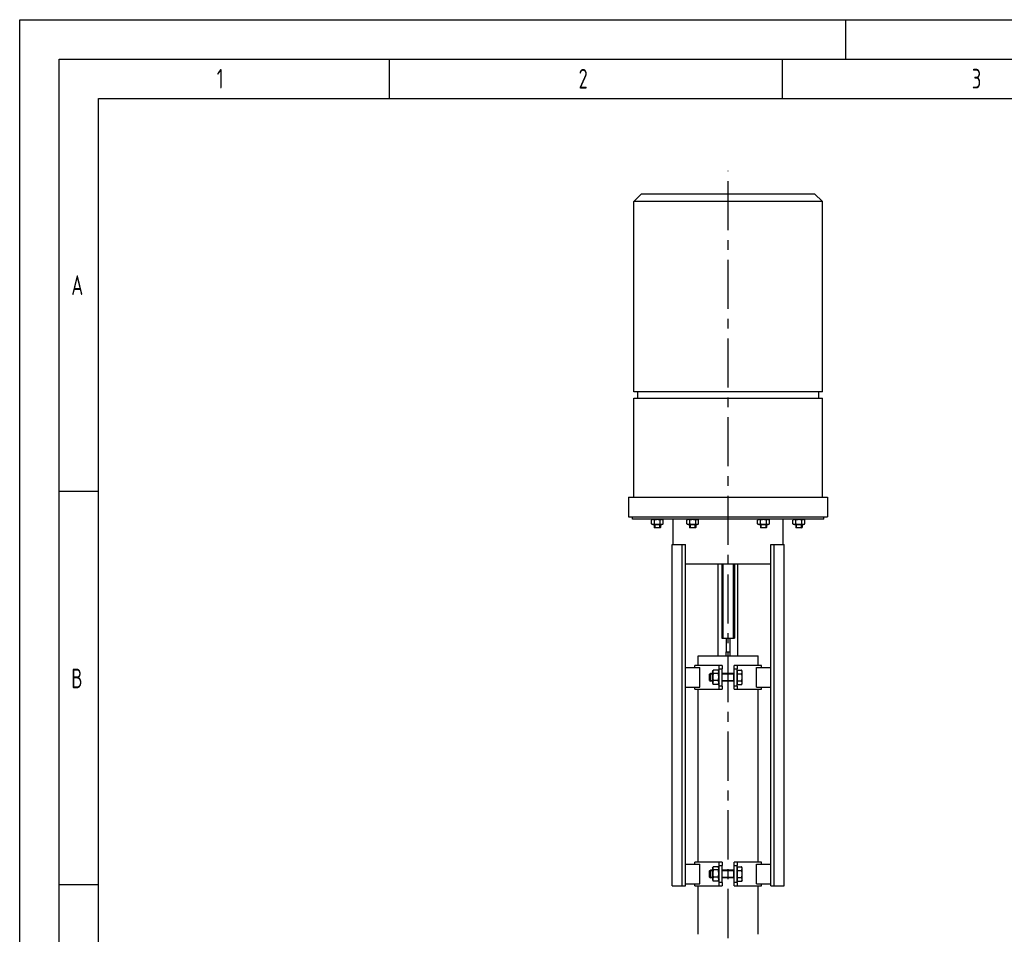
# Model space of a CAD drawing. Header units: millimetres. Extents: x 0 to 5940, y 0 to 4200.
# Tile 28 of 45: x 0 to 1252, y 3037 to 4200. Entities that reach past the tile are written whole.
import ezdxf

# ---------------------------------------------------------------- set-up
doc = ezdxf.new("R2010")
doc.units = ezdxf.units.MM
doc.header["$LTSCALE"] = 50
doc.linetypes.add('MITTE', pattern=[2, 1.25, -0.25, 0.25, -0.25])
doc.layers.get('0').update_dxf_attribs({"linetype": 'CONTINUOUS'})
for name, color, linetype in [('01-LINIE-025', 1, 'CONTINUOUS'), ('02-LINIE-035', 2, 'CONTINUOUS'), ('05-ACHSE', 1, 'MITTE'), ('KSB-BLATTRAND', 2, 'CONTINUOUS')]:
    doc.layers.add(name, color=color, linetype=linetype)
doc.styles.get("Standard").update_dxf_attribs({"font": 'ISOCP.SHX'})

# ---------------------------------------------------------------- blocks, each defined once
blk = doc.blocks.new('Hubmagnet_03')
at = {"layer": '02-LINIE-035'}
for p, q in [((-110, 1087.5), (-120, 1077.5)), ((120, 1077.5), (-120, 1077.5)), ((-120, 835.5), (-120, 1077.5)), ((-110, 1087.5), (110, 1087.5)), ((110, 1087.5), (120, 1077.5)), ((120, 835.5), (120, 1077.5)), ((120, 835.5), (-120, 835.5)), ((-120, 827.5), (120, 827.5)), ((-120, 701.5), (-120, 827.5)), ((-115, 835.5), (-115, 827.5)), ((115, 835.5), (115, 827.5)), ((120, 701.5), (120, 827.5)), ((-126.5, 701.5), (126.5, 701.5)), ((-126.5, 701.5), (-126.5, 676.5)), ((126.5, 701.5), (126.5, 676.5)), ((-126.5, 676.5), (126.5, 676.5)), ((-121.5, 673.5), (-121.5, 676.5)), ((121.5, 673.5), (121.5, 676.5)), ((121.5, 673.5), (-121.5, 673.5)), ((-95.8, 673.5), (-97.5, 672.5)), ((-97.5, 667.7), (-97.5, 672.5)), ((-95.8, 666.7), (-97.5, 667.7)), ((-95.8, 666.7), (-84.2, 666.7)), ((-94, 666.7), (-94, 663)), ((-93.8, 667.7), (-93.8, 672.5)), ((-93.3, 666.7), (-93.3, 663)), ((-86.7, 663), (-86.7, 666.7)), ((-86.2, 667.7), (-86.2, 672.5)), ((-86, 666.7), (-86, 663)), ((-84.2, 673.5), (-82.5, 672.5)), ((-84.2, 666.7), (-82.5, 667.7)), ((-82.5, 667.7), (-82.5, 672.5)), ((-69.8, 641.5), (-69.8, 673.5)), ((-50.8, 673.5), (-52.5, 672.5)), ((-52.5, 667.7), (-52.5, 672.5)), ((-50.8, 666.7), (-52.5, 667.7)), ((-50.8, 666.7), (-39.2, 666.7)), ((-49, 666.7), (-49, 663)), ((-48.8, 667.7), (-48.8, 672.5)), ((-48.3, 666.7), (-48.3, 663)), ((-41.7, 663), (-41.7, 666.7)), ((-41.2, 667.7), (-41.2, 672.5)), ((-41, 666.7), (-41, 663)), ((-39.2, 673.5), (-37.5, 672.5)), ((-39.2, 666.7), (-37.5, 667.7)), ((-37.5, 667.7), (-37.5, 672.5)), ((39.2, 673.5), (37.5, 672.5)), ((37.5, 667.7), (37.5, 672.5)), ((39.2, 666.7), (37.5, 667.7)), ((39.2, 666.7), (50.8, 666.7)), ((41, 666.7), (41, 663)), ((41.2, 667.7), (41.2, 672.5)), ((41.7, 666.7), (41.7, 663)), ((48.3, 663), (48.3, 666.7)), ((48.8, 667.7), (48.8, 672.5)), ((49, 666.7), (49, 663)), ((50.8, 673.5), (52.5, 672.5)), ((50.8, 666.7), (52.5, 667.7)), ((52.5, 667.7), (52.5, 672.5)), ((69.9, 641.5), (69.9, 673.5)), ((84.2, 673.5), (82.5, 672.5)), ((82.5, 667.7), (82.5, 672.5)), ((84.2, 666.7), (82.5, 667.7)), ((84.2, 666.7), (95.8, 666.7)), ((86, 666.7), (86, 663)), ((86.2, 667.7), (86.2, 672.5)), ((86.7, 666.7), (86.7, 663)), ((93.3, 663), (93.3, 666.7)), ((93.8, 667.7), (93.8, 672.5)), ((94, 666.7), (94, 663)), ((95.8, 673.5), (97.5, 672.5)), ((95.8, 666.7), (97.5, 667.7)), ((97.5, 667.7), (97.5, 672.5)), ((-94, 663), (-86, 663)), ((-93.5, 662.5), (-94, 663)), ((-94, 663), (-86, 663)), ((-86.5, 662.5), (-93.5, 662.5)), ((-86.5, 662.5), (-86, 663)), ((-49, 663), (-41, 663)), ((-48.5, 662.5), (-49, 663)), ((-49, 663), (-41, 663)), ((-41.5, 662.5), (-48.5, 662.5)), ((-41.5, 662.5), (-41, 663)), ((41, 663), (49, 663)), ((41.5, 662.5), (41, 663)), ((41, 663), (49, 663)), ((48.5, 662.5), (41.5, 662.5)), ((48.5, 662.5), (49, 663)), ((86, 663), (94, 663)), ((86.5, 662.5), (86, 663)), ((86, 663), (94, 663)), ((93.5, 662.5), (86.5, 662.5)), ((93.5, 662.5), (94, 663)), ((-71.1, 207.5), (-71.1, 641.5)), ((-71.1, 641.5), (-58.6, 641.5)), ((-58.6, 641.5), (-54.2, 641.5)), ((-58.6, 207.5), (-58.6, 641.5)), ((-54.2, 207.5), (-54.2, 641.5)), ((54.2, 641.5), (58.6, 641.5)), ((54.2, 207.5), (54.2, 641.5)), ((58.6, 207.5), (58.6, 641.5)), ((58.6, 641.5), (71.1, 641.5)), ((71.1, 207.5), (71.1, 641.5)), ((54.2, 616.5), (-54.2, 616.5)), ((-12.5, 500), (-12.5, 616.5)), ((-8, 616.5), (-8, 522.5)), ((-6.8, 616.5), (-6.8, 522.5)), ((6.8, 522.5), (6.8, 616.5)), ((8, 616.5), (8, 522.5)), ((12.5, 500), (12.5, 616.5)), ((-8, 522.5), (8, 522.5)), ((-2.5, 522.5), (-2.5, 505)), ((2.5, 505), (2.5, 522.5)), ((-2.5, 505), (2.5, 505)), ((-2.5, 500), (-2.5, 505)), ((2.5, 500), (2.5, 505)), ((-38, 500), (38.1, 500)), ((-38, 487.5), (-38, 500)), ((38.1, 487.5), (38.1, 500)), ((-54.2, 485), (-35.9, 485)), ((-11.5, 487.5), (-42.5, 487.5)), ((-42.5, 485), (-42.5, 487.5)), ((-35.9, 460), (-35.9, 485)), ((-23.5, 476.6), (-22.6, 477.5)), ((-23.5, 468.4), (-23.5, 476.6)), ((-19.9, 476.6), (-23.5, 476.6)), ((-22.6, 477.5), (-22.6, 467.5)), ((-19.9, 477.5), (-22.6, 477.5)), ((-19.9, 479.8), (-19, 481.4)), ((-19.9, 479.8), (-19.9, 465.2)), ((-12.6, 481.7), (-18.8, 481.7)), ((-12.6, 477.6), (-18.8, 477.6)), ((-11.5, 479.8), (-12.4, 481.4)), ((-7.5, 487.5), (-11.5, 487.5)), ((-11.5, 483.5), (-11.5, 487.5)), ((-11.5, 483.5), (-7.5, 483.5)), ((-11.5, 461.5), (-11.5, 483.5)), ((-7.5, 487.5), (-7.5, 483.5)), ((-7.5, 461.5), (-7.5, 483.5)), ((7.5, 477.5), (-7.5, 477.5)), ((7, 476.6), (-7.5, 476.6)), ((7, 477.5), (7, 467.5)), ((11.5, 487.5), (7.5, 487.5)), ((7.5, 483.5), (7.5, 487.5)), ((7.5, 483.5), (11.5, 483.5)), ((7.5, 461.5), (7.5, 483.5)), ((42.5, 487.5), (11.5, 487.5)), ((11.5, 487.5), (11.5, 483.5)), ((11.5, 461.5), (11.5, 483.5)), ((12.1, 479.8), (11.5, 479.8)), ((12.1, 481.7), (17.2, 481.7)), ((12.1, 477.1), (12.1, 481.7)), ((12.1, 477.1), (17.2, 477.1)), ((12.1, 467.9), (12.1, 477.1)), ((17.9, 480.5), (17.2, 481.7)), ((17.9, 479.4), (17.9, 480.5)), ((17.9, 472.5), (17.9, 479.4)), ((35.9, 485), (54.2, 485)), ((35.9, 460), (35.9, 485)), ((42.5, 485), (42.5, 487.5)), ((-23.5, 468.4), (-22.6, 467.5)), ((-23.5, 468.4), (-19.9, 468.4)), ((-19.9, 467.5), (-22.6, 467.5)), ((-19.9, 465.2), (-19, 463.6)), ((-12.6, 468.4), (-18.8, 468.4)), ((-12.6, 463.3), (-18.8, 463.3)), ((-11.5, 465.2), (-12.4, 463.6)), ((-7.5, 468.4), (7, 468.4)), ((7.5, 467.5), (-7.5, 467.5)), ((12.1, 465.2), (11.5, 465.2)), ((12.1, 463.3), (12.1, 467.9)), ((12.1, 467.9), (17.2, 467.9)), ((12.1, 463.3), (17.2, 463.3)), ((17.9, 464.5), (17.2, 463.3)), ((17.9, 465.6), (17.9, 472.5)), ((17.9, 464.5), (17.9, 465.6)), ((-54.2, 460), (-35.9, 460)), ((-42.5, 457.5), (-42.5, 460)), ((-42.5, 457.5), (-11.5, 457.5)), ((-38, 237.5), (-38, 457.5)), ((-11.5, 457.5), (-11.5, 461.5)), ((-7.5, 461.5), (-11.5, 461.5)), ((-11.5, 457.5), (-7.5, 457.5)), ((-7.5, 461.5), (-7.5, 457.5)), ((7.5, 457.5), (7.5, 461.5)), ((11.5, 461.5), (7.5, 461.5)), ((7.5, 457.5), (11.5, 457.5)), ((11.5, 461.5), (11.5, 457.5)), ((11.5, 457.5), (42.5, 457.5)), ((35.9, 460), (54.2, 460)), ((38.1, 237.5), (38.1, 457.5)), ((42.5, 457.5), (42.5, 460)), ((-54.2, 235), (-35.9, 235)), ((-11.5, 237.5), (-42.5, 237.5)), ((-42.5, 235), (-42.5, 237.5)), ((-35.9, 210), (-35.9, 235)), ((-23.5, 226.6), (-22.6, 227.5)), ((-23.5, 218.4), (-23.5, 226.6)), ((-19.9, 226.6), (-23.5, 226.6)), ((-22.6, 227.5), (-22.6, 217.5)), ((-19.9, 227.5), (-22.6, 227.5)), ((-19.9, 229.8), (-19, 231.4)), ((-19.9, 229.8), (-19.9, 215.2)), ((-12.6, 231.7), (-18.8, 231.7)), ((-12.6, 227.6), (-18.8, 227.6)), ((-11.5, 229.8), (-12.4, 231.4)), ((-7.5, 237.5), (-11.5, 237.5)), ((-11.5, 233.5), (-11.5, 237.5)), ((-11.5, 233.5), (-7.5, 233.5)), ((-11.5, 211.5), (-11.5, 233.5)), ((-7.5, 237.5), (-7.5, 233.5)), ((-7.5, 211.5), (-7.5, 233.5)), ((7.5, 227.5), (-7.5, 227.5)), ((7, 226.6), (-7.5, 226.6)), ((7, 227.5), (7, 217.5)), ((11.5, 237.5), (7.5, 237.5)), ((7.5, 233.5), (7.5, 237.5)), ((7.5, 233.5), (11.5, 233.5)), ((7.5, 211.5), (7.5, 233.5)), ((42.5, 237.5), (11.5, 237.5)), ((11.5, 237.5), (11.5, 233.5)), ((11.5, 211.5), (11.5, 233.5)), ((12.1, 229.8), (11.5, 229.8)), ((12.1, 231.7), (17.2, 231.7)), ((12.1, 227.1), (12.1, 231.7)), ((12.1, 227.1), (17.2, 227.1)), ((12.1, 217.9), (12.1, 227.1)), ((17.9, 230.5), (17.2, 231.7)), ((17.9, 229.4), (17.9, 230.5)), ((17.9, 222.5), (17.9, 229.4)), ((35.9, 235), (54.2, 235)), ((35.9, 210), (35.9, 235)), ((42.5, 235), (42.5, 237.5)), ((-23.5, 218.4), (-22.6, 217.5)), ((-23.5, 218.4), (-19.9, 218.4)), ((-19.9, 217.5), (-22.6, 217.5)), ((-19.9, 215.2), (-19, 213.6)), ((-12.6, 218.4), (-18.8, 218.4)), ((-12.6, 213.3), (-18.8, 213.3)), ((-11.5, 215.2), (-12.4, 213.6)), ((-7.5, 218.4), (7, 218.4)), ((7.5, 217.5), (-7.5, 217.5)), ((12.1, 215.2), (11.5, 215.2)), ((12.1, 213.3), (12.1, 217.9)), ((12.1, 217.9), (17.2, 217.9)), ((12.1, 213.3), (17.2, 213.3)), ((17.9, 214.5), (17.2, 213.3)), ((17.9, 215.6), (17.9, 222.5)), ((17.9, 214.5), (17.9, 215.6)), ((-71.1, 207.5), (-58.6, 207.5)), ((-58.6, 207.5), (-54.2, 207.5)), ((-54.2, 210), (-35.9, 210)), ((-42.5, 207.5), (-42.5, 210)), ((-42.5, 207.5), (-11.5, 207.5)), ((-38, 145.8), (-38, 207.5)), ((-11.5, 207.5), (-11.5, 211.5)), ((-7.5, 211.5), (-11.5, 211.5)), ((-11.5, 207.5), (-7.5, 207.5)), ((-7.5, 211.5), (-7.5, 207.5)), ((7.5, 207.5), (7.5, 211.5)), ((11.5, 211.5), (7.5, 211.5)), ((7.5, 207.5), (11.5, 207.5)), ((11.5, 211.5), (11.5, 207.5)), ((11.5, 207.5), (42.5, 207.5)), ((35.9, 210), (54.2, 210)), ((38.1, 145.8), (38.1, 207.5)), ((42.5, 207.5), (42.5, 210)), ((54.2, 207.5), (58.6, 207.5)), ((58.6, 207.5), (71.1, 207.5))]:
    blk.add_line(p, q, dxfattribs=at)
for points, weights in [([(-93.8, 672.5), (-95.6, 673.6), (-97.5, 672.5)], [1, 1.15470053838, 1]), ([(-97.5, 667.7), (-95.6, 666.6), (-93.8, 667.7)], [1, 1.15470053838, 1]), ([(-86.2, 672.5), (-90, 673.6), (-93.8, 672.5)], [1, 1.15470053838, 1]), ([(-93.8, 667.7), (-90, 666.6), (-86.2, 667.7)], [1, 1.15470053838, 1]), ([(-82.5, 672.5), (-84.4, 673.6), (-86.2, 672.5)], [1, 1.15470053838, 1]), ([(-86.2, 667.7), (-84.4, 666.6), (-82.5, 667.7)], [1, 1.15470053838, 1]), ([(-48.8, 672.5), (-50.6, 673.6), (-52.5, 672.5)], [1, 1.15470053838, 1]), ([(-52.5, 667.7), (-50.6, 666.6), (-48.8, 667.7)], [1, 1.15470053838, 1]), ([(-41.2, 672.5), (-45, 673.6), (-48.8, 672.5)], [1, 1.15470053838, 1]), ([(-48.8, 667.7), (-45, 666.6), (-41.2, 667.7)], [1, 1.15470053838, 1]), ([(-37.5, 672.5), (-39.4, 673.6), (-41.2, 672.5)], [1, 1.15470053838, 1]), ([(-41.2, 667.7), (-39.4, 666.6), (-37.5, 667.7)], [1, 1.15470053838, 1]), ([(41.2, 672.5), (39.4, 673.6), (37.5, 672.5)], [1, 1.15470053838, 1]), ([(37.5, 667.7), (39.4, 666.6), (41.2, 667.7)], [1, 1.15470053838, 1]), ([(48.8, 672.5), (45, 673.6), (41.2, 672.5)], [1, 1.15470053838, 1]), ([(41.2, 667.7), (45, 666.6), (48.8, 667.7)], [1, 1.15470053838, 1]), ([(52.5, 672.5), (50.6, 673.6), (48.8, 672.5)], [1, 1.15470053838, 1]), ([(48.8, 667.7), (50.6, 666.6), (52.5, 667.7)], [1, 1.15470053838, 1]), ([(86.2, 672.5), (84.4, 673.6), (82.5, 672.5)], [1, 1.15470053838, 1]), ([(82.5, 667.7), (84.4, 666.6), (86.2, 667.7)], [1, 1.15470053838, 1]), ([(93.8, 672.5), (90, 673.6), (86.2, 672.5)], [1, 1.15470053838, 1]), ([(86.2, 667.7), (90, 666.6), (93.8, 667.7)], [1, 1.15470053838, 1]), ([(97.5, 672.5), (95.6, 673.6), (93.8, 672.5)], [1, 1.15470053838, 1]), ([(93.8, 667.7), (95.6, 666.6), (97.5, 667.7)], [1, 1.15470053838, 1]), ([(-18.8, 481.7), (-20.1, 479.7), (-18.8, 477.6)], [1, 1.15470053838, 1]), ([(-18.8, 477.6), (-20.1, 473), (-18.8, 468.4)], [1, 1.15470053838, 1]), ([(-12.6, 477.6), (-11.3, 479.7), (-12.6, 481.7)], [1, 1.15470053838, 1]), ([(-12.6, 468.4), (-11.3, 473), (-12.6, 477.6)], [1, 1.15470053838, 1]), ([(17.9, 479.4), (17.9, 480.5), (17.2, 481.7)], [1, 1.0379548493, 1]), ([(17.2, 477.1), (17.9, 478.4), (17.9, 479.4)], [1, 1.0379548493, 1]), ([(17.9, 472.5), (17.9, 474.6), (17.2, 477.1)], [1, 1.0379548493, 1]), ([(-18.8, 468.4), (-20.1, 465.8), (-18.8, 463.3)], [1, 1.15470053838, 1]), ([(-18.8, 463.3), (-18.9, 463.4), (-19, 463.6)], [1, 1.0098266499, 1.01840491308]), ([(-12.6, 463.3), (-11.3, 465.8), (-12.6, 468.4)], [1, 1.15470053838, 1]), ([(-12.4, 463.6), (-12.5, 463.4), (-12.6, 463.3)], [1.01840491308, 1.0098266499, 1]), ([(17.2, 467.9), (17.9, 470.4), (17.9, 472.5)], [1, 1.0379548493, 1]), ([(17.9, 465.6), (17.9, 466.6), (17.2, 467.9)], [1, 1.0379548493, 1]), ([(17.2, 463.3), (17.9, 464.5), (17.9, 465.6)], [1, 1.0379548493, 1]), ([(-18.8, 231.7), (-20.1, 229.7), (-18.8, 227.6)], [1, 1.15470053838, 1]), ([(-18.8, 227.6), (-20.1, 223), (-18.8, 218.4)], [1, 1.15470053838, 1]), ([(-12.6, 227.6), (-11.3, 229.7), (-12.6, 231.7)], [1, 1.15470053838, 1]), ([(-12.6, 218.4), (-11.3, 223), (-12.6, 227.6)], [1, 1.15470053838, 1]), ([(17.9, 229.4), (17.9, 230.5), (17.2, 231.7)], [1, 1.0379548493, 1]), ([(17.2, 227.1), (17.9, 228.4), (17.9, 229.4)], [1, 1.0379548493, 1]), ([(17.9, 222.5), (17.9, 224.6), (17.2, 227.1)], [1, 1.0379548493, 1]), ([(-18.8, 218.4), (-20.1, 215.8), (-18.8, 213.3)], [1, 1.15470053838, 1]), ([(-18.8, 213.3), (-18.9, 213.4), (-19, 213.6)], [1, 1.0098266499, 1.01840491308]), ([(-12.6, 213.3), (-11.3, 215.8), (-12.6, 218.4)], [1, 1.15470053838, 1]), ([(-12.4, 213.6), (-12.5, 213.4), (-12.6, 213.3)], [1.01840491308, 1.0098266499, 1]), ([(17.2, 217.9), (17.9, 220.4), (17.9, 222.5)], [1, 1.0379548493, 1]), ([(17.9, 215.6), (17.9, 216.6), (17.2, 217.9)], [1, 1.0379548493, 1]), ([(17.2, 213.3), (17.9, 214.5), (17.9, 215.6)], [1, 1.0379548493, 1])]:
    blk.add_rational_spline(points, weights, degree=2, dxfattribs=at)
blk = doc.blocks.new('Rahmen_A2')
at = {"color": 1, "ltscale": 150}
for p, q in [((0, 0), (0, 420)), ((0, 420), (594, 420)), ((10, 10), (10, 410)), ((10, 410), (584, 410))]:
    blk.add_line(p, q, dxfattribs=at)
at = {"layer": 'KSB-BLATTRAND'}
for p, q in [((105, 420), (105, 415)), ((5, 5), (5, 415)), ((5, 415), (589, 415)), ((47, 410), (47, 415)), ((97, 410), (97, 415)), ((10, 360), (5, 360)), ((10, 310), (5, 310))]:
    blk.add_line(p, q, dxfattribs=at)
at = {"layer": 'KSB-BLATTRAND', "width": 0.75}
for s, p in [('1', (25.0625, 411.25)), ('2', (71.0625, 411.25)), ('3', (121.0625, 411.25)), ('A', (6.5625, 385)), ('B', (6.5625, 335))]:
    blk.add_text(s, height=2.5, dxfattribs=at).set_placement(p)

msp = doc.modelspace()

# ---------------------------------------------------------------- linework, layer by layer
at = {"layer": '05-ACHSE'}
msp.add_line((900.7, 2132.3), (900.7, 4007.8), dxfattribs=at)

# ---------------------------------------------------------------- block references
at = {"layer": '01-LINIE-025'}
msp.add_blockref('Hubmagnet_03', (900.7, 2891.3), dxfattribs=at)
at = {"layer": 'KSB-BLATTRAND', "xscale": 10, "yscale": 10, "zscale": 10}
msp.add_blockref('Rahmen_A2', (0, 0), dxfattribs=at)

doc.saveas('drawing.dxf')
